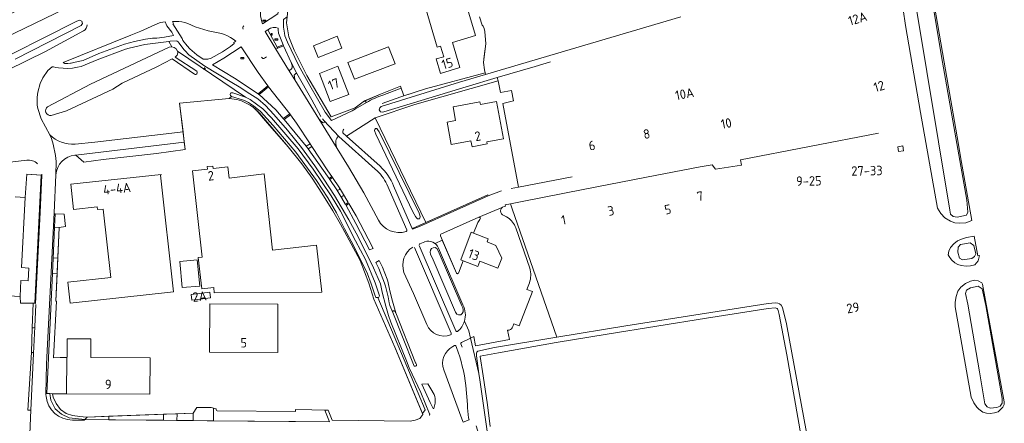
# Model space of a CAD drawing. Header units: metres. Extents: x 209813 to 223847, y 571801 to 587119.
# Tile 72 of 256: x 214038 to 214454, y 574229 to 574400. Entities that reach past the tile are written whole.
import ezdxf
from ezdxf.enums import TextEntityAlignment as Align

# ---------------------------------------------------------------- set-up
doc = ezdxf.new("R2010")
doc.units = ezdxf.units.M
for name, color, linetype, lineweight in [('B-RO-GR-BEPLANTING_CULTUUR_ROOS-GV', 8, 'Continuous', 0), ('B-RO-GR-GRAS-GV', 8, 'Continuous', 0), ('B-RO-GR-GROENVOORZIENING-GV', 8, 'Continuous', 0), ('B-RO-GR-HAAG-GV', 8, 'Continuous', 0), ('B-RO-OG-BEBOUWING-T18', 8, 'Continuous', 0), ('B-RO-OG-BEBOUWING_LAGE TRAFO-GV', 8, 'Continuous', 0), ('B-RO-OG-TERREIN_CULTUURSCHEIDING-GV', 8, 'Continuous', 0), ('B-RO-OG-TERREIN_ERF-GV', 8, 'Continuous', 0), ('B-RO-OG-WEG-GV', 8, 'Continuous', 0), ('B-RO-VH-GOOT-G', 8, 'Continuous', 0), ('B-RO-VH-VERHARDING_BETONSTRAATSTEEN-GV', 8, 'Continuous', 0), ('B-RO-VH-VERHARDING_GRASBETONSTEEN-GV', 8, 'Continuous', 0), ('B-RO-VH-VERHARDING_HALFVERHARDING-GV', 8, 'Continuous', 0), ('B-RO-VH-VERHARDING_STRAATBAKSTEEN-GV', 8, 'Continuous', 0), ('B-RO-VH-VERHARDING_TEGEL-GV', 8, 'Continuous', 0), ('B-RO-VW-BEWEGWIJZERING_DRAAGCONSTRUCTIE-S', 8, 'Continuous', 0), ('B-RO-VW-HALTEPAAL-S', 8, 'Continuous', 0), ('B-RO-VW-VERKEERSTEKEN_BORD-S', 8, 'Continuous', 0)]:
    doc.layers.add(name, color=color, linetype=linetype, lineweight=lineweight)
doc.styles.add('NLCS-ISO', font='txt')
doc.styles.add('NLCS-ISO-M200-T18', font='txt', dxfattribs={"height": 0.36})

# ---------------------------------------------------------------- blocks, each defined once
blk = doc.blocks.new('SIE-WEG_VERKEERSBORD_PLAATSNAAM-SO')
at = {"color": 0, "linetype": 'ByBlock', "lineweight": 18}
blk.add_lwpolyline([(-3.2, -1.2), (3.2, -1.2), (3.2, 1.2), (-3.2, 1.2)], close=True, dxfattribs=at)
at = {"color": 0, "linetype": 'ByBlock', "lineweight": 18, "style": 'NLCS-ISO'}
blk.add_text('plaats', height=1.5, dxfattribs=at).set_placement((0, 0.2), align=Align.MIDDLE_CENTER)
blk = doc.blocks.new('SIE-WEG_VERKEERSBORD_STRAATNAAM-SO')
at = {"color": 0, "linetype": 'ByBlock', "lineweight": 18}
blk.add_lwpolyline([(-3.2, -1.2), (3.2, -1.2), (3.2, 1.2), (-3.2, 1.2)], close=True, dxfattribs=at)
at = {"color": 0, "linetype": 'ByBlock', "lineweight": 18, "style": 'NLCS-ISO'}
blk.add_text('straat', height=1.5, dxfattribs=at).set_placement((0, 0.2), align=Align.MIDDLE_CENTER)
blk = doc.blocks.new('SIE-WEG_VERKEERSBORD_WEGWIJZER-SO')
at = {"linetype": 'ByBlock', "lineweight": 18}
h = blk.add_hatch(color=0, dxfattribs=at)
h.dxf.hatch_style = 1
h.paths.add_polyline_path([(0.5, 1), (0, 2), (-0.5, 1)])
h = blk.add_hatch(color=0, dxfattribs=at)
h.dxf.hatch_style = 1
h.paths.add_polyline_path([(-1.4, -0.2), (-2, -1.2), (-0.9, -1.1)])
h = blk.add_hatch(color=0, dxfattribs=at)
h.dxf.hatch_style = 1
h.paths.add_polyline_path([(1.4, -0.2), (2, -1.2), (0.9, -1.1)])
at = {"color": 0, "linetype": 'ByBlock', "lineweight": 18}
for points in [[(-1.1, -0.7), (0, 0)], [(0, 1), (0, 0)], [(1.1, -0.7), (0, 0)]]:
    blk.add_lwpolyline(points, dxfattribs=at)
for points in [[(0.5, 1), (0, 2), (-0.5, 1)], [(-1.4, -0.2), (-2, -1.2), (-0.9, -1.1)], [(1.4, -0.2), (2, -1.2), (0.9, -1.1)]]:
    blk.add_lwpolyline(points, close=True, dxfattribs=at)
blk = doc.blocks.new('SVW-HALTEPAAL-SO')
for p, q in [((-1.3, 1.1), (1.3, 1.1)), ((-1.3, -1.1), (1.3, -1.1))]:
    blk.add_line(p, q)
blk.add_lwpolyline([(-1.1, -1.8), (1.1, -1.8, 0.414214), (1.3, -1.6), (1.3, 1.6, 0.414214), (1.1, 1.8), (-1.1, 1.8, 0.414214), (-1.3, 1.6), (-1.3, -1.6, 0.414214)], format="xyb", close=True)
at = {"lineweight": 18, "style": 'NLCS-ISO'}
blk.add_text('h', height=1.8, dxfattribs=at).set_placement((0, 0), align=Align.MIDDLE_CENTER)

msp = doc.modelspace()

# ---------------------------------------------------------------- linework, layer by layer
at = {"layer": 'B-RO-GR-BEPLANTING_CULTUUR_ROOS-GV', "flags": 128}
for points in [[(214146.772, 574388.526), (214149.262, 574389.534), (214147.277, 574394.458), (214147.096, 574395.824), (214147.131, 574396.549), (214146.212, 574396.832), (214144.974, 574396.832), (214143.86, 574396.496), (214142.782, 574395.851)], [(214189.276, 574282.601), (214188.474, 574282.681), (214188, 574283.742), (214186.515, 574288.432), (214184.864, 574292.589), (214178.938, 574304.659), (214175.265, 574311.65), (214171.769, 574318.417), (214168.094, 574324.757), (214163.317, 574332.136), (214154.61, 574344.121), (214145.092, 574355.359), (214139.734, 574361.266), (214136.645, 574363.662), (214134.548, 574365.09), (214132.84, 574366), (214132.106, 574366.291), (214127.338, 574367.674), (214126.429, 574366.759), (214129.631, 574366.403), (214131.657, 574365.758), (214135.342, 574364.03), (214136.731, 574363.071), (214139.19, 574360.59), (214147.412, 574351.018), (214151.353, 574346.354), (214157.19, 574339.238), (214161.515, 574333.179), (214165.619, 574326.828), (214170.207, 574319.252), (214173.507, 574313.613), (214179.862, 574302.02), (214181.802, 574298.27), (214185.427, 574288.645), (214187.647, 574282.008), (214196.454, 574261.603), (214208.165, 574233.646), (214209.286, 574235.156), (214200.398, 574256.325)], [(214159.866, 574345.512), (214168.071, 574333.908), (214168.69, 574332.996), (214169.81, 574333.837), (214168.151, 574336.207), (214161.434, 574346.556)], [(214171.912, 574328.212), (214172.111, 574328.142), (214172.544, 574328.078), (214172.821, 574328.124), (214173.023, 574328.327), (214173.075, 574328.627), (214173.018, 574328.972), (214170.113, 574333.404), (214168.989, 574332.555)], [(214175.656, 574322.046), (214176.809, 574322.811), (214175.245, 574325.484), (214174.911, 574325.608), (214174.507, 574325.628), (214174.254, 574325.446), (214174.103, 574324.991), (214174.103, 574324.692)], [(214175.912, 574321.595), (214179.964, 574314.001), (214185.831, 574302.808), (214187.26, 574303.385), (214185.168, 574307.498), (214180.076, 574317.228), (214177.057, 574322.388)], [(214195.617, 574276.271), (214195.62, 574276.936), (214195.767, 574277.033), (214195.988, 574277.057), (214196.183, 574277.056), (214196.379, 574277.031), (214196.597, 574276.663), (214196.743, 574276.369), (214196.913, 574276.099), (214195.468, 574281.142), (214194.436, 574285.524), (214193.476, 574289.612), (214193.284, 574290.468), (214191.301, 574295.441), (214189.884, 574298.227), (214188.457, 574297.426), (214189.661, 574294.959), (214192.102, 574288.664), (214192.513, 574287.44), (214193.642, 574282.984), (214194.071, 574280.366), (214194.384, 574279.265)], [(214207.923, 574246.021), (214211.392, 574238.306), (214212.774, 574235.659), (214212.994, 574235.756), (214213.517, 574237.93), (214213.526, 574239.911), (214213.383, 574240.84), (214213.069, 574241.624), (214211.735, 574244.002), (214210.522, 574246.159)], [(214065.368, 574231.079), (214066.367, 574232.106), (214066.069, 574232.095), (214063.28, 574232.25), (214060.142, 574232.728), (214057.397, 574233.522), (214055.07, 574235.31), (214053.254, 574237.792), (214052.026, 574240.509), (214051.694, 574241.948), (214050.535, 574242.001), (214051.038, 574239.225), (214052.768, 574235.54), (214055.529, 574233.255), (214058.703, 574231.732)]]:
    msp.add_lwpolyline(points, close=True, dxfattribs=at)
for points in [[(214165.245, 574359.252), (214161.364, 574366.253), (214155.104, 574377.344), (214154.603, 574377.344), (214153.966, 574376.742), (214153.984, 574376.034), (214154.235, 574374.659), (214164.39, 574358.233)], [(214166.654, 574357.35), (214165.88, 574358.264)]]:
    msp.add_lwpolyline(points, dxfattribs=at)
at = {"layer": 'B-RO-GR-GRAS-GV', "flags": 128}
msp.add_lwpolyline([(214232.262, 574401.354), (214233.42, 574397.828), (214233.931, 574397.386), (214234.294, 574396.479), (214234.557, 574395.207), (214234.974, 574389.972), (214234.315, 574384.694), (214233.961, 574381.981), (214234.387, 574378.874), (214234.865, 574376.983), (214317.459, 574401.352)], dxfattribs=at)
at = {"layer": 'B-RO-GR-GROENVOORZIENING-GV', "flags": 128}
for points in [[(214191.468, 574368.278), (214199.167, 574371.111), (214198.844, 574371.975), (214190.489, 574368.675), (214183.715, 574365.748), (214184.348, 574365.207), (214184.524, 574365.136)], [(214244.823, 574268.874), (214244.213, 574268.766), (214244.969, 574264.849), (214230.67, 574262.246), (214229.973, 574266.205), (214228.499, 574265.491), (214232.046, 574250.546), (214231.019, 574258.047), (214230.974, 574258.654), (214230.994, 574259.139), (214231.191, 574259.559), (214231.638, 574259.942), (214238.619, 574261.498), (214264.999, 574265.83), (214246.108, 574320.084), (214245.381, 574322.262), (214243.137, 574321.81), (214243.352, 574321.256), (214242.684, 574321.109)], [(214231.614, 574314.374), (214232.48, 574315.697), (214232.672, 574316.182), (214232.49, 574316.425), (214232.237, 574316.556), (214232.057, 574316.556), (214216.013, 574309.373)], [(214242.587, 574317.391), (214243.719, 574316.822), (214244.423, 574316.402)], [(214223.373, 574292.97), (214225.388, 574298.159), (214224.383, 574298.543), (214228.82, 574310.263), (214229.812, 574309.88), (214231.31, 574313.662)], [(214215.754, 574308.691), (214222.527, 574292.952)], [(214043.568, 574280.288), (214043.078, 574269.782), (214043.674, 574269.769)], [(214044.232, 574280.271), (214043.568, 574280.288)], [(214044.191, 574270.225), (214044.622, 574279.717)], [(214043.154, 574259.447), (214042.805, 574259.441), (214041.183, 574234.958), (214042.57, 574235.069)], [(214042.57, 574235.069), (214043.685, 574258.924)]]:
    msp.add_lwpolyline(points, dxfattribs=at)
at = {"layer": 'B-RO-GR-GROENVOORZIENING-GV'}
for points in [[(214184.524, 574365.136, -0.0487326), (214191.468, 574368.278)], [(214242.684, 574321.109, 0.8094543), (214242.674, 574317.369)], [(214244.423, 574316.402, -0.1399844), (214247.645, 574312.091)], [(214216.013, 574309.373, 0.3908167), (214215.754, 574308.691)], [(214253.599, 574295.075, -0.1538844), (214253.409, 574288.798)], [(214222.527, 574292.952, 0.6809543), (214223.373, 574292.97)], [(214044.543, 574280.076, 0.2001324), (214044.232, 574280.271)], [(214246.413, 574270.379, -0.2587608), (214244.823, 574268.874)]]:
    msp.add_lwpolyline(points, format="xyb", dxfattribs=at)
at = {"layer": 'B-RO-GR-HAAG-GV', "flags": 128}
for points in [[(214044.232, 574280.271), (214043.568, 574280.288), (214043.078, 574269.782), (214043.674, 574269.769)], [(214043.154, 574259.447), (214042.805, 574259.441), (214041.183, 574234.958), (214042.57, 574235.069), (214043.685, 574258.924)]]:
    msp.add_lwpolyline(points, dxfattribs=at)
at = {"layer": 'B-RO-GR-HAAG-GV'}
msp.add_lwpolyline([(214043.674, 574269.769, 0.4038013), (214044.191, 574270.225)], format="xyb", dxfattribs=at)
at = {"layer": 'B-RO-OG-BEBOUWING_LAGE TRAFO-GV', "flags": 128}
msp.add_lwpolyline([(214409.542, 574344.359), (214411.615, 574344.661), (214411.356, 574346.735), (214409.259, 574346.416)], close=True, dxfattribs=at)
msp.add_lwpolyline([(214409.542, 574344.359), (214411.615, 574344.661), (214411.356, 574346.735), (214409.259, 574346.416)], close=True, dxfattribs=at)
at = {"layer": 'B-RO-OG-TERREIN_CULTUURSCHEIDING-GV', "flags": 128}
for points in [[(214239.829, 574375.619), (214226.661, 574371.707), (214191.848, 574361.199), (214191.326, 574360.977), (214190.407, 574361.108), (214189.91, 574362.068), (214190.09, 574362.897), (214190.673, 574363.408), (214223.794, 574373.723), (214234.865, 574376.983), (214234.693, 574377.664), (214209.485, 574370.891), (214199.055, 574367.49), (214191.169, 574364.744)], [(214174.535, 574352.326), (214176.065, 574350.943), (214188.162, 574358.663), (214204.895, 574364.253), (214240.162, 574374.254), (214239.829, 574375.619)]]:
    msp.add_lwpolyline(points, dxfattribs=at)
at = {"layer": 'B-RO-OG-TERREIN_CULTUURSCHEIDING-GV'}
msp.add_lwpolyline([(214174.861, 574353.786, 0.2196918), (214174.535, 574352.326)], format="xyb", dxfattribs=at)
at = {"layer": 'B-RO-OG-TERREIN_ERF-GV', "flags": 128}
for points in [[(214214.385, 574388.54), (214208.551, 574408.084), (214224.776, 574412.928), (214230.611, 574393.384), (214220.83, 574390.465), (214223.994, 574379.869), (214215.775, 574377.414), (214213.948, 574383.53), (214217.19, 574384.498), (214215.853, 574388.979)], [(214174.125, 574388.158), (214164.003, 574384.166), (214162.047, 574389.125), (214172.169, 574393.117)], [(214196.575, 574381.502), (214179.371, 574374.918), (214176.634, 574382.07), (214193.838, 574388.654)], [(214164.612, 574377.435), (214172.451, 574380.436), (214177.005, 574368.539), (214169.167, 574365.538)], [(214220.365, 574347.39), (214218.59, 574356.774), (214222.226, 574357.461), (214221.12, 574363.308), (214232.469, 574365.454), (214232.701, 574364.226), (214239.451, 574365.503), (214242.424, 574349.783), (214235.369, 574348.431), (214235.506, 574347.566), (214229.149, 574346.36), (214228.618, 574348.951)], [(214165.64, 574284.97), (214120.131, 574284.676), (214119.886, 574286.922), (214114.804, 574286.369), (214113.27, 574299.601), (214114.93, 574299.65), (214110.94, 574336.19), (214117.18, 574336.88), (214117.05, 574338), (214119.46, 574338.26), (214119.58, 574337.16), (214125.81, 574337.85), (214126.35, 574333.17), (214141.15, 574334.88), (214144.77, 574302.71), (214163.39, 574304.79)], [(214097.364, 574334.429), (214102.863, 574285.112), (214059.158, 574280.239), (214058.168, 574289.117), (214076.368, 574291.146), (214073.171, 574320.069), (214070.663, 574319.799), (214070.534, 574320.994), (214060.56, 574319.922), (214059.413, 574330.603), (214097.626, 574334.709), (214097.653, 574334.46)], [(214106.562, 574286.81), (214105.515, 574297.901), (214112.934, 574298.601), (214113.981, 574287.51)], [(214118.564, 574282.458), (214110.595, 574281.543), (214110.322, 574283.924), (214118.291, 574284.839)], [(214118.244, 574279.939), (214147.042, 574279.806), (214146.948, 574259.435), (214118.15, 574259.568)]]:
    msp.add_lwpolyline(points, close=True, dxfattribs=at)
for points in [[(214151.56, 574406.527), (214150.607, 574398.782), (214151.608, 574392.86), (214153.857, 574387.251), (214159.273, 574376.593), (214169.527, 574359.013), (214179.779, 574362.929), (214183.681, 574365.802), (214190.489, 574368.675), (214198.844, 574371.975), (214200.34, 574367.973), (214209.485, 574370.891), (214234.693, 574377.664), (214234.387, 574378.874), (214233.961, 574381.981), (214234.768, 574387.65), (214234.974, 574389.972), (214234.557, 574395.207), (214234.294, 574396.479), (214233.931, 574397.386), (214233.42, 574397.828), (214232.262, 574401.354)], [(214262.29, 574382.27), (214255.83, 574380.372), (214239.829, 574375.619), (214240.162, 574374.254)], [(214246.701, 574365.796), (214245.853, 574370.163), (214241.213, 574369.365), (214240.162, 574374.254), (214204.895, 574364.253), (214188.162, 574358.663), (214209.665, 574314.313)], [(214121.326, 574234.677), (214154.463, 574234.403), (214154.444, 574235.264), (214168.305, 574234.983), (214170.022, 574230.837), (214202.979, 574230.392), (214205.116, 574230.724), (214207.055, 574231.433), (214208.349, 574233.206), (214196.454, 574261.603), (214187.647, 574282.008), (214185.427, 574288.645), (214181.802, 574298.27), (214179.862, 574302.02), (214173.507, 574313.613), (214170.207, 574319.252), (214165.619, 574326.828), (214161.515, 574333.179), (214157.19, 574339.238), (214151.353, 574346.354), (214142.644, 574356.418), (214137.754, 574362.112), (214136.731, 574363.071), (214135.342, 574364.03), (214131.657, 574365.758), (214129.631, 574366.403), (214126.429, 574366.759), (214105.417, 574364.847), (214107.781, 574345.181), (214095.713, 574343.544), (214073.099, 574340.987), (214064.876, 574339.9), (214061.496, 574342.823), (214061.186, 574342.827)], [(214246.701, 574365.796), (214242.111, 574364.623), (214248.742, 574329.319), (214271.553, 574333.669)], [(214401.03, 574352.189), (214342.687, 574340.851), (214343.119, 574338.67), (214332.098, 574336.958), (214330.744, 574338.8), (214325.721, 574337.872), (214303.021, 574333.485), (214276.217, 574328.272), (214251.101, 574323.415), (214245.381, 574322.262), (214246.108, 574320.084), (214264.999, 574265.83), (214294.144, 574270.615), (214354.484, 574280.1), (214357.476, 574280.351), (214358.494, 574280.205), (214359.173, 574280.025), (214359.921, 574279.469), (214360.539, 574278.451), (214362.228, 574271.557), (214370.652, 574225.594)], [(214040.763, 574340.671), (214022.75, 574338.631), (214017.85, 574338.29), (214009.797, 574338.52), (213998.67, 574338.93), (213995.7, 574338.33), (213992.561, 574344.046), (213993.317, 574344.43), (213994.29, 574344.837), (213994.767, 574344.988), (213995.379, 574345.105), (213996.269, 574346.7), (213995.341, 574347.608), (213995.198, 574348.64), (213995.698, 574349.806), (213981.448, 574341.161), (213979.333, 574345.573), (213936.746, 574325.129), (213918.591, 574316.309), (213896.142, 574305.514)], [(214035.95, 574325.17), (214040.14, 574324.91), (214040.768, 574334.764), (214047.14, 574334.323), (214047.19, 574334.774)], [(214053.131, 574334.534), (214052.439, 574318.456)], [(214209.665, 574314.313), (214235.874, 574326.013), (214236.033, 574325.653), (214241.595, 574327.744)], [(214245.741, 574328.747), (214248.742, 574329.319)], [(214242.152, 574320.911), (214232.057, 574316.556), (214232.237, 574316.556), (214232.49, 574316.425), (214232.672, 574316.182), (214232.48, 574315.697), (214231.614, 574314.374)], [(214052.797, 574317.99), (214056.657, 574317.835), (214057.177, 574312.631), (214054.543, 574312.311), (214053.105, 574281.048), (214053.304, 574281.03), (214052.103, 574257.193), (214057.696, 574257.358), (214057.884, 574257.357), (214057.92, 574265.149), (214067.914, 574265.102), (214067.877, 574257.309), (214092.938, 574257.191), (214092.865, 574241.81), (214057.623, 574241.977), (214051.694, 574241.948), (214052.026, 574240.509), (214053.254, 574237.792), (214055.07, 574235.31), (214057.397, 574233.522), (214060.142, 574232.728), (214063.28, 574232.25), (214066.069, 574232.095), (214111.232, 574233.728), (214112.758, 574236.088), (214118.86, 574236.197), (214120.845, 574235.525), (214120.845, 574235.152)], [(214231.31, 574313.662), (214229.812, 574309.88), (214236.005, 574307.487), (214235.49, 574306.153), (214239.258, 574304.696), (214241.69, 574299.34), (214240.077, 574295.114), (214232.406, 574298.043), (214231.552, 574295.806), (214225.388, 574298.159), (214223.373, 574292.97)], [(214253.599, 574295.075), (214247.645, 574312.091)], [(214222.527, 574292.952), (214216.54, 574306.864), (214213.496, 574305.501)], [(214214.911, 574303.523), (214225.258, 574279.52)], [(214246.413, 574270.379), (214246.806, 574271.499), (214249.127, 574270.639), (214254.714, 574285.245), (214252.379, 574286.093), (214253.409, 574288.798)], [(214042.119, 574224.937), (214042.57, 574235.069), (214041.183, 574234.958), (214042.805, 574259.441), (214043.078, 574269.782), (214043.568, 574280.288), (214038.2, 574280.288), (214037.981, 574283.106), (214013.256, 574284.535)], [(214370.217, 574213.366), (214362.252, 574258.405), (214359.083, 574275.398), (214358.703, 574277.107), (214358.384, 574277.825), (214358.183, 574278.059), (214357.364, 574278.247), (214354.451, 574278.009), (214328.269, 574273.888), (214286.378, 574267.094), (214264.806, 574263.621), (214240.398, 574259.281), (214232.657, 574257.779), (214232.591, 574257.693), (214233.833, 574249.534), (214235.658, 574237.256), (214236.784, 574228.069)], [(214225.951, 574272.616), (214227.765, 574268.581), (214228.499, 574265.491), (214229.973, 574266.205), (214230.67, 574262.246), (214244.969, 574264.849), (214244.213, 574268.766), (214244.823, 574268.874)]]:
    msp.add_lwpolyline(points, dxfattribs=at)
at = {"layer": 'B-RO-OG-TERREIN_ERF-GV'}
for points in [[(214045.36, 574339.23, 0.2229528), (214040.763, 574340.671)], [(214231.614, 574314.374, 0.0529114), (214231.31, 574313.662)], [(214225.258, 574279.52, -0.2017121), (214225.951, 574272.616)]]:
    msp.add_lwpolyline(points, format="xyb", dxfattribs=at)
at = {"layer": 'B-RO-OG-WEG-GV', "flags": 128}
for points in [[(214411.475, 574404.455), (214412.571, 574397.636), (214418.922, 574360.886), (214426.095, 574320.454), (214427.535, 574318.213), (214429.189, 574316.381), (214431.552, 574314.895), (214433.327, 574314.226), (214435.556, 574314.106), (214437.979, 574314.252), (214440.534, 574315.153), (214435.753, 574342.185), (214434.88, 574347.314), (214428.826, 574382.236), (214422.692, 574418.193), (214421.32, 574417.793)], [(214021.58, 574379.171), (214061.473, 574399.164), (214063, 574399.888), (214063.45, 574399.783), (214064.039, 574399.565), (214064.376, 574398.553), (214063.86, 574397.697), (214035.832, 574383.471)], [(214016.77, 574371.012), (214048.654, 574386.635), (214064.809, 574395.389)], [(214102.123, 574388.661), (214100.94, 574390.959), (214090.685, 574389.682), (214084.174, 574388.122), (214082.607, 574387.713), (214070.533, 574383.218), (214063.869, 574380.411), (214062.303, 574380.003), (214060.198, 574379.67), (214058.217, 574379.507), (214054.233, 574379.794), (214053.133, 574379.897), (214052.132, 574380.194), (214051.472, 574380.246), (214049.729, 574378.714), (214047.563, 574375.52), (214046.526, 574373.177), (214045.458, 574369.441), (214045.155, 574367.437), (214045.14, 574363.941), (214045.476, 574362.545), (214046.924, 574358.211), (214050.511, 574351.415)], [(214211.194, 574233.437), (214207.498, 574242.431), (214202.605, 574252.967), (214201.493, 574255.882), (214194.842, 574272.245), (214193.803, 574275.037), (214192.695, 574278.93), (214191.157, 574284.952), (214190.39, 574288.403), (214187.485, 574295.164), (214181.015, 574308.25), (214176.964, 574315.53), (214170.994, 574325.753), (214166.525, 574332.643), (214162.614, 574338.284), (214156.951, 574346.109), (214151.066, 574353.398), (214145.301, 574360.074), (214141.747, 574363.806), (214138.508, 574366.608), (214135.168, 574368.848), (214130.681, 574371.68), (214127.609, 574373.625), (214116.172, 574380.522), (214109.346, 574385.247), (214107.789, 574386.966), (214107.229, 574387.481), (214105.211, 574390.156), (214104.871, 574390.72), (214104.36, 574391.113), (214104.188, 574391.138), (214101.523, 574391.028), (214100.94, 574390.959)], [(214049.616, 574363.294), (214067.694, 574372.897), (214100.995, 574388.501)], [(214061.209, 574347.518), (214069.578, 574348.374), (214106.883, 574352.653), (214105.417, 574364.847), (214126.429, 574366.759), (214127.338, 574367.674), (214127.094, 574367.874), (214126.951, 574368.111), (214126.893, 574368.47), (214127.18, 574369.14), (214127.917, 574369.14), (214133.334, 574367.405), (214104.554, 574386.844), (214104.637, 574386.576), (214104.721, 574386.112), (214104.366, 574385.071), (214103.574, 574384.338), (214112.674, 574378.31)], [(214111.721, 574377.086), (214102.321, 574383.617), (214095.846, 574380.227), (214081.115, 574373.262), (214077.131, 574370.794), (214057.582, 574361.601), (214051.124, 574359.579)], [(214133.334, 574367.405), (214135.278, 574366.375), (214140.693, 574362.433), (214144.297, 574358.646), (214155.565, 574345.472), (214161.926, 574336.929), (214169.558, 574325.642), (214173.488, 574319.107), (214179.877, 574306.64), (214184.042, 574298.71), (214188.211, 574288.919), (214190.034, 574283.367), (214189.546, 574282.574), (214189.276, 574282.601), (214200.398, 574256.325), (214209.286, 574235.156), (214208.165, 574233.646), (214208.349, 574233.206), (214207.055, 574231.433), (214205.116, 574230.724), (214202.979, 574230.392), (214170.022, 574230.837), (214168.305, 574234.983), (214166.843, 574235.013), (214168.896, 574230.034)], [(214204.276, 574311.907), (214209.665, 574314.313), (214188.162, 574358.663), (214176.065, 574350.943), (214190.219, 574338.146)], [(214188.237, 574336.897), (214172.781, 574350.742), (214172.377, 574350.649)], [(214172.114, 574345.699), (214176.904, 574337.922), (214183.352, 574326.93), (214189.526, 574315.353)], [(214201.533, 574311.23), (214193.142, 574330.532)], [(214195.928, 574329.804), (214203.659, 574312.078)], [(214209.121, 574306.255), (214207.02, 574305.321)], [(214220.302, 574267.542), (214204.786, 574303.762)], [(214206.763, 574304.667), (214221.472, 574270.547), (214222.288, 574268.496)], [(214200.344, 574293.262), (214204.399, 574284.303), (214209.99, 574271.169)], [(214220.089, 574266.849), (214220.287, 574267.037), (214220.369, 574267.293), (214220.302, 574267.542)], [(214228.499, 574265.491), (214224.716, 574263.66)], [(214230.852, 574228.408), (214233.705, 574219.209), (214236.379, 574210.297), (214238.723, 574203.953), (214242.414, 574194.33), (214242.834, 574193.69), (214243.543, 574193.589), (214244.668, 574193.584), (214245.155, 574193.661), (214244.372, 574195.725), (214243.555, 574195.562), (214243.17, 574196.044), (214238.485, 574209.321), (214237.629, 574213.579), (214235.83, 574224.18), (214232.464, 574247.788), (214232.046, 574250.546), (214228.499, 574265.491)], [(214221.803, 574262.304), (214221.004, 574261.864)], [(214222.588, 574261.546), (214222.351, 574262.169)], [(214224.469, 574263.026), (214224.999, 574261.69)], [(214217.198, 574251.997), (214224.802, 574231.381), (214225.367, 574229.973), (214227.879, 574230.895), (214227.689, 574231.781)], [(214227.206, 574237.39), (214226.527, 574245.405)]]:
    msp.add_lwpolyline(points, dxfattribs=at)
for points in [[(214432.655, 574316.972), (214431.597, 574317.924), (214431.213, 574319.563), (214416.796, 574407.171), (214416.94, 574409.568), (214418.489, 574410.658), (214420.667, 574411.152), (214422.124, 574411.152), (214423.498, 574410.258), (214427.744, 574384.534), (214432.595, 574357.364), (214438.53, 574323.857), (214438.888, 574318.763), (214438.261, 574317.411), (214434.317, 574316.643)], [(214102.798, 574393.388), (214102.217, 574394.831), (214100.035, 574397.594), (214099.308, 574399.267), (214097.409, 574398.886), (214096.198, 574398.479), (214089.063, 574395.288), (214084.785, 574393.531), (214056.192, 574381.989), (214056.839, 574381.597), (214058.164, 574381.578), (214059.247, 574381.791), (214059.548, 574381.8), (214061.334, 574382.11), (214064.638, 574382.926), (214071.302, 574385.782), (214082.2, 574389.72), (214086.314, 574390.948), (214091.013, 574391.955), (214093.998, 574392.357), (214095.807, 574392.373), (214098.987, 574392.751)], [(214129.186, 574391.094), (214128.099, 574391.932), (214126.944, 574392.674), (214125.731, 574393.315), (214124.467, 574393.85), (214123.161, 574394.275), (214121.825, 574394.588), (214117.479, 574395.376), (214112.001, 574397.144), (214108.979, 574398.495), (214107.714, 574398.907), (214106.416, 574399.201), (214105.096, 574399.375), (214103.766, 574399.428), (214102.437, 574399.36), (214102.856, 574398.489), (214102.606, 574398.355), (214106.477, 574392.117), (214106.855, 574391.346), (214108.605, 574389.04), (214109.773, 574387.837), (214112.72, 574385.257), (214115.406, 574383.508), (214116.465, 574383.375), (214117.418, 574383.425), (214118.747, 574383.834), (214123.653, 574386.59), (214127.035, 574388.864), (214128.596, 574390.087), (214128.372, 574390.431)], [(214179.901, 574362.475), (214179.779, 574362.929), (214169.527, 574359.013), (214159.273, 574376.593), (214153.857, 574387.251), (214151.608, 574392.86), (214150.607, 574398.782), (214150.963, 574401.304), (214149.413, 574400.271), (214149.358, 574398.371), (214149.401, 574396.953), (214149.756, 574394.433), (214150.02, 574393.332), (214151.035, 574390.662), (214155.76, 574380.885), (214160.564, 574372.305), (214167.067, 574361.078), (214169.738, 574357.536), (214178.471, 574361.652)], [(214146.164, 574387.726), (214151.56, 574378.98), (214152.132, 574378.795), (214152.628, 574379.219), (214152.999, 574379.839), (214153.105, 574380.724), (214152.698, 574382.069), (214149.425, 574389.13), (214146.969, 574388.164)], [(214142.816, 574372.109), (214138.657, 574377.752), (214131.54, 574388.59), (214124.103, 574383.901), (214119.425, 574381.037), (214128.693, 574375.43), (214138.73, 574368.776)], [(214152.008, 574360.347), (214143.108, 574371.733), (214139.148, 574368.459), (214146.116, 574361.953), (214149.313, 574358.345)], [(214159.047, 574346.638), (214160.726, 574347.679), (214154.964, 574356.33), (214152.375, 574359.865), (214149.669, 574357.922)], [(214205.264, 574316.934), (214204.122, 574318.84), (214188.45, 574351.74), (214187.988, 574352.828), (214187.955, 574353.312), (214187.966, 574353.691), (214188.341, 574354.066), (214188.943, 574354.066), (214189.199, 574353.717), (214189.816, 574352.701), (214206.729, 574318.357), (214207.041, 574317.403), (214207.17, 574316.705), (214206.939, 574315.937), (214206.151, 574315.937), (214205.724, 574316.315)], [(214443.287, 574298.176), (214443.811, 574300.34), (214443.172, 574300.231), (214441.635, 574308.573), (214438.362, 574307.998), (214436.217, 574307.288), (214434.537, 574306.565), (214432.932, 574305.377), (214431.625, 574303.807), (214430.808, 574302.244), (214430.581, 574300.742), (214430.946, 574299.997), (214431.942, 574298.54), (214433.331, 574297.343), (214434.705, 574296.609), (214436.127, 574296.119), (214438.178, 574295.897), (214440.007, 574295.995), (214441.849, 574296.409)], [(214434.736, 574303.916), (214435.794, 574305.072), (214439.884, 574305.769), (214441.421, 574304.661), (214442.281, 574301.072), (214441.717, 574299.976), (214440.573, 574299.104), (214436.622, 574298.544), (214435.329, 574299.237), (214434.719, 574301.874)], [(214222.717, 574275.607), (214222.215, 574276.443), (214212.641, 574298.646), (214211.579, 574300.919), (214211.431, 574301.881), (214211.527, 574302.695), (214212.056, 574303.43), (214212.708, 574303.685), (214213.489, 574303.793), (214214.192, 574303.42), (214214.789, 574302.339), (214224.885, 574279.141), (214225.193, 574278.33), (214225.33, 574277.49), (214225.351, 574276.566), (214224.977, 574275.925), (214224.428, 574275.375), (214223.471, 574275.247)], [(214440.323, 574240.457), (214441.373, 574238.07), (214442.639, 574236.328), (214443.544, 574235.383), (214445.299, 574234.187), (214446.725, 574233.688), (214448.383, 574233.615), (214450.118, 574233.838), (214451.67, 574234.35), (214453.732, 574236.257), (214454.318, 574237.358), (214454.301, 574238.538), (214445.155, 574288.277), (214444.757, 574288.785), (214443.194, 574289.635), (214441.672, 574289.953), (214439.948, 574289.58), (214437.92, 574288.608), (214435.973, 574287.041), (214434.681, 574285.263), (214433.917, 574283.126), (214433.578, 574280.733), (214433.511, 574278.694)], [(214444.899, 574286.294), (214446.435, 574279.23), (214453.456, 574239.91), (214453.465, 574237.973), (214452.558, 574236.654), (214451.11, 574236.195), (214448.368, 574235.783), (214447.104, 574236.404), (214446.024, 574237.622), (214443.761, 574251.265), (214438.822, 574279.822), (214437.949, 574284.397), (214438.283, 574285.765), (214439.982, 574286.78), (214443.263, 574287.41)]]:
    msp.add_lwpolyline(points, close=True, dxfattribs=at)
at = {"layer": 'B-RO-OG-WEG-GV'}
for points in [[(214064.809, 574395.389, 0.2497608), (214066.393, 574398.006)], [(214112.674, 574378.31, -0.9604234), (214111.721, 574377.086)], [(214051.124, 574359.579, -0.7807046), (214049.616, 574363.294)], [(214050.511, 574351.415, 0.2178728), (214061.209, 574347.518)], [(214193.142, 574330.532, 0.1131836), (214188.237, 574336.897)], [(214190.219, 574338.146, -0.1193864), (214195.928, 574329.804)], [(214189.526, 574315.353, 0.3557479), (214201.249, 574310.562)], [(214201.249, 574310.562, 0.4381284), (214201.533, 574311.23)], [(214203.659, 574312.078, 0.3734816), (214204.276, 574311.907)], [(214214.911, 574303.523, 0.4078914), (214209.159, 574306.269)], [(214204.079, 574303.992, 0.3450211), (214200.344, 574293.262)], [(214207.02, 574305.321, 0.1922375), (214206.76, 574305.046)], [(214222.938, 574268.217, 0.152375), (214225.951, 574272.616)], [(214209.99, 574271.169, 0.3978698), (214220.089, 574266.849)], [(214222.288, 574268.496, 0.4074815), (214222.938, 574268.217)], [(214221.004, 574261.864, 0.3778314), (214217.198, 574251.997)], [(214222.351, 574262.169, 0.3077042), (214221.803, 574262.304)], [(214226.527, 574245.405, 0.0590198), (214222.588, 574261.546)], [(214224.716, 574263.66, 0.3839913), (214224.469, 574263.026)], [(214227.689, 574231.781, -0.0352142), (214227.206, 574237.39)], [(214211.074, 574232.817, 0.4552676), (214211.194, 574233.437)]]:
    msp.add_lwpolyline(points, format="xyb", dxfattribs=at)
msp.add_arc((214101.942, 574385.884), 2.783, 20.18313, 108.86198, dxfattribs=at)
at = {"layer": 'B-RO-VH-GOOT-G', "flags": 128}
msp.add_lwpolyline([(214168.896, 574230.034), (214117.118, 574230.501), (214065.368, 574231.079)], dxfattribs=at)
msp.add_lwpolyline([(214168.896, 574230.034), (214117.118, 574230.501), (214065.368, 574231.079)], dxfattribs=at)
at = {"layer": 'B-RO-VH-VERHARDING_BETONSTRAATSTEEN-GV', "flags": 128}
for points in [[(214073.068, 574418.176), (214074.493, 574422.205), (214040.751, 574405.934), (214019.4, 574395.58), (214018.22, 574392.03), (214020.26, 574391.32), (214018.52, 574386.28), (214043.997, 574398.574), (214074.873, 574413.564)], [(214146.772, 574388.526), (214142.782, 574395.851), (214141.608, 574395.119), (214146.164, 574387.726), (214146.969, 574388.164)], [(214141.414, 574383.901), (214142.254, 574384.466)], [(214164.39, 574358.233), (214172.114, 574345.699)], [(214172.377, 574350.649), (214172.781, 574350.742), (214166.654, 574357.35)], [(214046.868, 574334.337), (214040.768, 574334.764), (214040.14, 574324.91), (214038.61, 574295.27), (214041.658, 574295.112), (214041.374, 574289.639), (214038.327, 574289.797), (214037.981, 574283.106), (214038.2, 574280.288), (214044.232, 574280.271)], [(214044.543, 574280.076), (214046.525, 574318.548), (214047.14, 574334.323), (214046.868, 574334.337), (214044.232, 574280.271)], [(214203.659, 574312.078), (214203.958, 574311.53), (214206.877, 574312.681), (214236.033, 574325.653), (214235.874, 574326.013), (214204.276, 574311.907)], [(214052.439, 574318.456), (214049.194, 574254.619), (214048.916, 574241.604)], [(214054.543, 574312.311), (214057.177, 574312.631), (214056.657, 574317.835), (214052.797, 574317.99), (214052.543, 574312.402)], [(214053.943, 574299.262), (214054.543, 574312.311), (214052.543, 574312.402), (214052.236, 574305.671)], [(214051.639, 574292.733), (214052.236, 574305.671)], [(214051.639, 574292.733), (214053.638, 574292.64), (214053.943, 574299.262), (214051.944, 574299.354)], [(214051.639, 574292.733), (214049.441, 574245.129), (214049.319, 574242.057), (214057.623, 574241.977), (214057.695, 574257.209), (214052.103, 574257.193), (214053.304, 574281.03), (214053.105, 574281.048), (214053.638, 574292.64)], [(214043.674, 574269.769), (214043.078, 574269.782), (214042.805, 574259.441), (214043.154, 574259.447)], [(214043.685, 574258.924), (214044.191, 574270.225)], [(214119.853, 574235.861), (214118.86, 574236.197), (214112.758, 574236.088), (214111.232, 574233.728)], [(214120.845, 574235.152), (214120.845, 574235.525), (214119.853, 574235.861), (214119.853, 574230.476), (214154.463, 574230.164)], [(214075.563, 574232.438), (214066.367, 574232.106), (214065.368, 574231.079), (214075.563, 574230.974)], [(214098.596, 574233.271), (214075.563, 574232.438), (214075.563, 574230.974), (214098.596, 574230.712)], [(214104.444, 574233.483), (214098.596, 574233.271), (214098.596, 574230.712), (214104.24, 574230.647)], [(214154.463, 574234.403), (214121.326, 574234.677)], [(214111.232, 574230.568), (214119.853, 574230.476)]]:
    msp.add_lwpolyline(points, dxfattribs=at)
for points in [[(214146.539, 574421.37), (214145.538, 574420.282), (214144.358, 574418.751), (214143.302, 574417.117), (214142.537, 574415.382), (214140.501, 574408.019), (214140.121, 574406.8), (214139.852, 574405.562), (214139.693, 574404.305), (214139.646, 574403.039), (214139.711, 574401.772), (214139.886, 574400.518), (214140.173, 574399.284), (214140.478, 574398.349), (214146.946, 574402.592), (214148.339, 574410.543), (214148.541, 574412.003), (214148.614, 574413.472), (214148.56, 574414.942), (214148.377, 574416.401), (214148.072, 574417.827)], [(214149.425, 574389.13), (214149.262, 574389.534), (214146.772, 574388.526), (214146.969, 574388.164)], [(214154.235, 574374.659), (214153.984, 574376.034), (214153.966, 574376.742), (214154.603, 574377.344), (214155.104, 574377.344), (214152.698, 574382.069), (214153.105, 574380.724), (214152.999, 574379.839), (214152.628, 574379.219), (214152.132, 574378.795), (214151.56, 574378.98)], [(214143.108, 574371.733), (214142.816, 574372.109), (214138.73, 574368.776), (214139.03, 574368.562), (214139.148, 574368.459)], [(214149.669, 574357.922), (214152.375, 574359.865), (214152.008, 574360.347), (214149.313, 574358.345)], [(214160.726, 574347.679), (214159.047, 574346.638), (214159.866, 574345.512), (214161.434, 574346.556)], [(214170.113, 574333.404), (214169.81, 574333.837), (214168.69, 574332.996), (214168.989, 574332.555)], [(214173.018, 574328.972), (214173.075, 574328.627), (214173.023, 574328.327), (214172.821, 574328.124), (214172.544, 574328.078), (214172.111, 574328.142), (214171.912, 574328.212), (214174.103, 574324.692), (214174.103, 574324.991), (214174.254, 574325.446), (214174.507, 574325.628), (214174.911, 574325.608), (214175.245, 574325.484)], [(214111.232, 574233.728), (214104.444, 574233.483), (214104.24, 574230.647), (214111.232, 574230.568)]]:
    msp.add_lwpolyline(points, close=True, dxfattribs=at)
at = {"layer": 'B-RO-VH-VERHARDING_BETONSTRAATSTEEN-GV'}
for points in [[(214132.587, 574397.549, 0.4241959), (214132.282, 574396.145)], [(214140.04, 574384.229, 0.4079509), (214141.414, 574383.901)], [(214165.891, 574356.711, -0.051935), (214164.39, 574358.233)], [(214166.654, 574357.35, -0.9771026), (214165.891, 574356.711)], [(214172.114, 574345.699, -0.3069041), (214172.377, 574350.649)], [(214052.797, 574317.99, -0.3486304), (214052.439, 574318.456)], [(214043.154, 574259.447, -0.4345744), (214043.685, 574258.924)], [(214121.326, 574234.677, -0.3682308), (214120.845, 574235.152)]]:
    msp.add_lwpolyline(points, format="xyb", dxfattribs=at)
at = {"layer": 'B-RO-VH-VERHARDING_GRASBETONSTEEN-GV'}
for points in [[(214049.319, 574242.057, 0.3579094), (214048.916, 574241.604)], [(214048.947, 574240.794, 0.3845097), (214060.135, 574230.819)]]:
    msp.add_lwpolyline(points, format="xyb", dxfattribs=at)
at = {"layer": 'B-RO-VH-VERHARDING_GRASBETONSTEEN-GV', "flags": 128}
for points in [[(214048.916, 574241.604), (214048.947, 574240.794)], [(214060.135, 574230.819), (214065.018, 574230.72), (214065.368, 574231.079), (214058.703, 574231.732), (214055.529, 574233.255), (214052.768, 574235.54), (214051.038, 574239.225), (214050.535, 574242.001), (214049.319, 574242.057)]]:
    msp.add_lwpolyline(points, dxfattribs=at)
at = {"layer": 'B-RO-VH-VERHARDING_HALFVERHARDING-GV', "flags": 128}
msp.add_lwpolyline([(214179.901, 574362.475), (214184.524, 574365.136), (214184.348, 574365.207), (214183.681, 574365.802), (214179.779, 574362.929)], close=True, dxfattribs=at)
at = {"layer": 'B-RO-VH-VERHARDING_STRAATBAKSTEEN-GV', "flags": 128}
for points in [[(214061.496, 574342.823), (214107.394, 574348.404), (214106.883, 574352.653), (214069.578, 574348.374), (214061.209, 574347.518)], [(214050.511, 574351.415), (214051.246, 574349.841), (214051.951, 574347.553), (214052.924, 574342.714), (214053.216, 574340.097), (214053.029, 574334.556), (214053.131, 574334.534)], [(214061.496, 574342.823), (214064.876, 574339.9), (214073.099, 574340.987), (214095.713, 574343.544), (214107.781, 574345.181), (214107.394, 574348.404)], [(214061.186, 574342.827), (214061.496, 574342.823)]]:
    msp.add_lwpolyline(points, dxfattribs=at)
at = {"layer": 'B-RO-VH-VERHARDING_STRAATBAKSTEEN-GV'}
msp.add_lwpolyline([(214053.131, 574334.534, -0.3704445), (214061.186, 574342.827)], format="xyb", dxfattribs=at)
at = {"layer": 'B-RO-VH-VERHARDING_TEGEL-GV', "flags": 128}
msp.add_lwpolyline([(214195.617, 574276.271), (214199.802, 574265.988), (214204.683, 574253.646), (214204.98, 574253.617), (214205.273, 574253.616), (214205.518, 574253.712), (214205.665, 574253.834), (214205.667, 574254.127), (214205.619, 574254.348), (214205.37, 574254.913), (214205.28, 574255.058), (214196.913, 574276.099), (214196.743, 574276.369), (214196.597, 574276.663), (214196.379, 574277.031), (214196.183, 574277.056), (214195.988, 574277.057), (214195.767, 574277.033), (214195.62, 574276.936)], close=True, dxfattribs=at)

# ---------------------------------------------------------------- block references
at = {"layer": 'B-RO-VW-BEWEGWIJZERING_DRAAGCONSTRUCTIE-S', "xscale": 0.2, "yscale": 0.2, "zscale": 0.2}
msp.add_blockref('SIE-WEG_VERKEERSBORD_WEGWIJZER-SO', (214115.992, 574379.463), dxfattribs=at)
msp.add_blockref('SIE-WEG_VERKEERSBORD_WEGWIJZER-SO', (214115.992, 574379.463), dxfattribs=at)
at = {"layer": 'B-RO-VW-HALTEPAAL-S', "xscale": 0.2, "yscale": 0.2, "zscale": 0.2}
msp.add_blockref('SVW-HALTEPAAL-SO', (214144.37, 574394.002), dxfattribs=at)
msp.add_blockref('SVW-HALTEPAAL-SO', (214144.37, 574394.002), dxfattribs=at)
at = {"layer": 'B-RO-VW-VERKEERSTEKEN_BORD-S', "xscale": 0.2, "yscale": 0.2, "zscale": 0.2}
for name, p in [('SIE-WEG_VERKEERSBORD_STRAATNAAM-SO', (214141.271, 574399.749)), ('SIE-WEG_VERKEERSBORD_STRAATNAAM-SO', (214141.271, 574399.749)), ('SIE-WEG_VERKEERSBORD_PLAATSNAAM-SO', (214146.328, 574391.752)), ('SIE-WEG_VERKEERSBORD_PLAATSNAAM-SO', (214146.328, 574391.752)), ('SIE-WEG_VERKEERSBORD_PLAATSNAAM-SO', (214131.976, 574383.858)), ('SIE-WEG_VERKEERSBORD_PLAATSNAAM-SO', (214131.976, 574383.858))]:
    msp.add_blockref(name, p, dxfattribs=at)

# ---------------------------------------------------------------- texts
at = {"layer": 'B-RO-OG-BEBOUWING-T18', "style": 'NLCS-ISO-M200-T18'}
for s, rotation, p in [('12A', 16.3, (214392.253, 574400.594)), ('15', 16.6, (214218.694, 574381.617)), ('17', 21, (214170.625, 574372.917)), ('12', 16.2, (214401.351, 574371.98)), ('10A', 10.8, (214319.066, 574368.761)), ('10', 11.1, (214336.69, 574356.296)), ('2', 10.7, (214231.582, 574350.893)), ('8', 10.7, (214303.019, 574351.835)), ('6', 10.8, (214279.875, 574346.941)), ('2', 6.2, (214118.684, 574334.153)), ('27-33', 1, (214396.212, 574336.265)), ('4-4A', 6.1, (214078.947, 574328.679)), ('9-25', 1, (214371.638, 574331.946)), ('7', 10.8, (214325.613, 574325.503)), ('5', 11, (214311.968, 574319.902)), ('3', 11, (214287.897, 574319.317)), ('1', 11, (214267.913, 574315.452)), ('13', 339.1, (214229.897, 574300.719)), ('2A', 6.6, (214113.904, 574283.077)), ('29', 10.1, (214390.29, 574278.318)), ('5', 359.7, (214132.567, 574263.501)), ('9', 359.7, (214075.263, 574245.893))]:
    msp.add_text(s, height=4, rotation=rotation, dxfattribs=at).set_placement(p, align=Align.MIDDLE)

doc.saveas('drawing.dxf')
